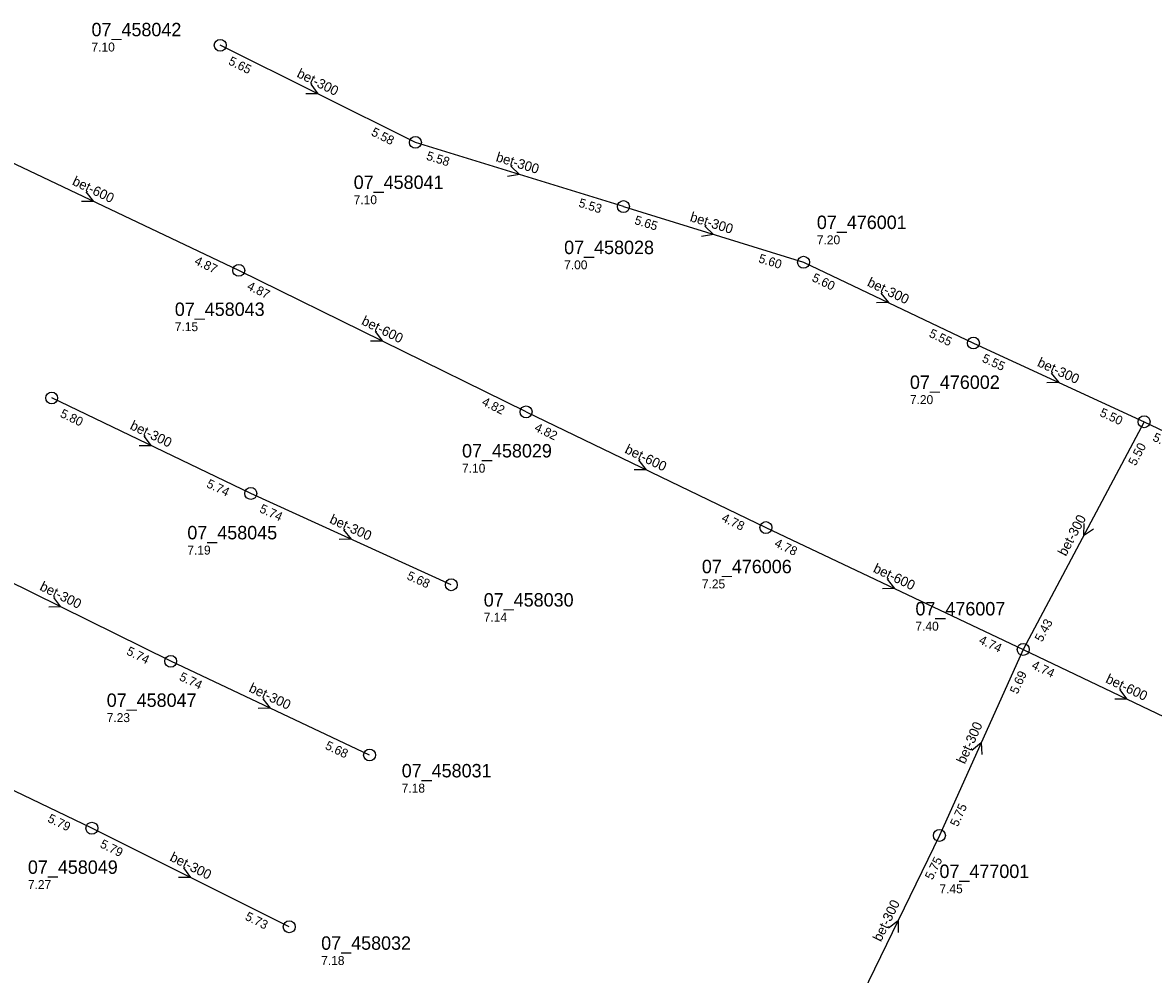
# Model space of a CAD drawing. Header units: metres. Extents: x 163992 to 165429, y 447924 to 449146.
# Tile 10 of 34: x 164498 to 164650, y 448493 to 448621. Entities that reach past the tile are written whole.
import ezdxf

# ---------------------------------------------------------------- set-up
doc = ezdxf.new("R2010")
doc.units = ezdxf.units.M

msp = doc.modelspace()

# ---------------------------------------------------------------- linework, layer by layer
at = {"layer": 'CON_BxH300x300mm', "linetype": 'Continuous'}
for points in [[(164550.761, 448605.002), (164524.59, 448618.011)], [(164578.661, 448596.389), (164550.761, 448605.002)], [(164578.661, 448596.389), (164602.796, 448588.932)], [(164602.796, 448588.932), (164625.575, 448578.1)], [(164625.575, 448578.1), (164648.481, 448567.547)], [(164528.68, 448557.934), (164501.981, 448570.731)], [(164648.481, 448567.547), (164632.258, 448537.015)], [(164648.481, 448567.547), (164669.469, 448557.59)], [(164555.568, 448545.695), (164528.68, 448557.934)], [(164517.944, 448535.433), (164488.426, 448550.007)], [(164632.258, 448537.015), (164621.026, 448512.082)], [(164544.605, 448522.87), (164517.944, 448535.433)], [(164507.374, 448513.058), (164480.918, 448525.77)], [(164533.844, 448499.844), (164507.374, 448513.058)], [(164621.026, 448512.082), (164609.947, 448489.3)]]:
    msp.add_lwpolyline(points, dxfattribs=at)
at = {"layer": 'CON_BxH600x600mm', "linetype": 'Continuous'}
for points in [[(164527.071, 448587.844), (164488.076, 448606.339)], [(164565.598, 448568.873), (164527.071, 448587.844)], [(164565.598, 448568.873), (164597.756, 448553.356)], [(164597.756, 448553.356), (164632.258, 448537.015)], [(164632.258, 448537.015), (164660.054, 448523.725)]]:
    msp.add_lwpolyline(points, dxfattribs=at)
at = {"layer": 'NOD_inspectieput'}
for centre in [(164524.59, 448618.01), (164550.76, 448605), (164578.66, 448596.39), (164602.8, 448588.93), (164527.07, 448587.84), (164625.58, 448578.1), (164501.98, 448570.73), (164565.6, 448568.87), (164648.48, 448567.55), (164528.68, 448557.93), (164597.76, 448553.36), (164555.57, 448545.7), (164632.26, 448537.02), (164517.94, 448535.43), (164544.61, 448522.87), (164507.37, 448513.06), (164621.03, 448512.08), (164533.84, 448499.84)]:
    msp.add_circle(centre, 0.8, dxfattribs=at)
at = {"layer": 'PIJL'}
for points in [[(164536.71, 448612.79), (164537.68, 448611.51), (164536.07, 448611.5)], [(164563.55, 448601.81), (164564.71, 448600.7), (164563.12, 448600.43)], [(164506.58, 448598.36), (164507.57, 448597.09), (164505.96, 448597.06)], [(164589.57, 448593.77), (164590.73, 448592.66), (164589.14, 448592.4)], [(164613.19, 448584.78), (164614.19, 448583.52), (164612.58, 448583.48)], [(164545.36, 448579.64), (164546.33, 448578.36), (164544.72, 448578.35)], [(164636.02, 448574.08), (164637.03, 448572.82), (164635.42, 448572.77)], [(164514.34, 448565.6), (164515.33, 448564.33), (164513.72, 448564.31)], [(164580.69, 448562.39), (164581.68, 448561.11), (164580.07, 448561.09)], [(164541.11, 448553.07), (164542.12, 448551.81), (164540.52, 448551.76)], [(164640.41, 448553.89), (164640.37, 448552.28), (164641.68, 448553.21)], [(164614.01, 448546.45), (164615.01, 448545.19), (164613.4, 448545.15)], [(164502.21, 448544), (164503.18, 448542.72), (164501.58, 448542.71)], [(164645.17, 448531.64), (164646.16, 448530.37), (164644.55, 448530.34)], [(164530.28, 448530.42), (164531.27, 448529.15), (164529.66, 448529.11)], [(164625.39, 448523.53), (164626.64, 448524.55), (164626.71, 448522.94)], [(164519.64, 448507.74), (164520.61, 448506.45), (164519, 448506.45)], [(164614.21, 448499.71), (164615.49, 448500.69), (164615.5, 448499.08)]]:
    msp.add_lwpolyline(points, dxfattribs=at)

# ---------------------------------------------------------------- texts
at = {"layer": 'DMM_BxH300x300mm'}
for rotation, p in [(-26.43, (164534.75, 448613.82)), (-17.16, (164561.46, 448602.5)), (-17.17, (164587.48, 448594.46)), (-25.43, (164611.24, 448585.8)), (-24.74, (164634.05, 448575.05)), (-25.61, (164512.38, 448566.61)), (-24.47, (164539.14, 448554.02)), (62.02, (164637.98, 448549.43)), (-26.28, (164500.27, 448545.04)), (-25.23, (164528.32, 448531.42)), (65.75, (164624.43, 448521.57)), (-26.53, (164517.71, 448508.76)), (64.07, (164613.19, 448497.75))]:
    msp.add_text('bet-300', height=1.3, rotation=rotation, dxfattribs=at).set_placement(p)
at = {"layer": 'DMM_BxH600x600mm'}
for rotation, p in [(-25.37, (164504.63, 448599.36)), (-26.22, (164543.41, 448580.64)), (-25.76, (164578.73, 448563.42)), (-25.34, (164612.04, 448547.45)), (-25.55, (164643.21, 448532.64))]:
    msp.add_text('bet-600', height=1.3, rotation=rotation, dxfattribs=at).set_placement(p)
at = {"layer": 'INV_BxH300x300mm'}
for s, rotation, p in [('5.65', -26.43, (164525.58, 448615.51)), ('5.58', -26.43, (164544.73, 448605.99)), ('5.58', -17.16, (164552.14, 448602.69)), ('5.53', -17.16, (164572.55, 448596.39)), ('5.65', -17.17, (164580.04, 448594.08)), ('5.60', -17.17, (164596.68, 448588.94)), ('5.60', -25.43, (164603.83, 448586.45)), ('5.55', -25.43, (164619.53, 448578.98)), ('5.55', -24.74, (164626.64, 448575.63)), ('5.80', -25.61, (164503.01, 448568.24)), ('5.50', -24.74, (164642.42, 448568.36)), ('5.50', 62.02, (164647.33, 448561.55)), ('5.50', -25.38, (164649.52, 448565.06)), ('5.74', -25.61, (164522.64, 448558.83)), ('5.74', -24.47, (164529.75, 448555.47)), ('5.68', -24.47, (164549.51, 448546.48)), ('5.43', 62.02, (164634.79, 448537.94)), ('5.74', -26.28, (164511.91, 448536.4)), ('5.74', -25.23, (164518.99, 448532.95)), ('5.69', 65.75, (164631.5, 448530.95)), ('5.68', -25.23, (164538.55, 448523.73)), ('5.75', 65.75, (164623.49, 448513.17)), ('5.79', -25.66, (164501.33, 448513.96)), ('5.79', -26.53, (164508.36, 448510.55)), ('5.75', 64.07, (164620.09, 448506.04)), ('5.73', -26.53, (164527.81, 448500.84))]:
    msp.add_text(s, height=1.2, rotation=rotation, dxfattribs=at).set_placement(p)
at = {"layer": 'INV_BxH600x600mm'}
for s, rotation, p in [('4.87', -25.37, (164521.02, 448588.72)), ('4.87', -26.22, (164528.07, 448585.35)), ('4.82', -26.22, (164559.56, 448569.84)), ('4.82', -25.76, (164566.62, 448566.38)), ('4.78', -25.76, (164591.71, 448554.27)), ('4.78', -25.34, (164598.79, 448550.87)), ('4.74', -25.34, (164626.21, 448537.89)), ('4.74', -25.55, (164633.29, 448534.53))]:
    msp.add_text(s, height=1.2, rotation=rotation, dxfattribs=at).set_placement(p)
at = {"layer": 'NLV_inspectieput'}
for s, p in [('7.10', (164507.32, 448617.18)), ('7.10', (164542.48, 448596.71)), ('7.20', (164604.59, 448591.34)), ('7.00', (164570.7, 448587.98)), ('7.15', (164518.49, 448579.69)), ('7.20', (164617.07, 448569.91)), ('7.10', (164557.01, 448560.72)), ('7.19', (164520.17, 448549.74)), ('7.25', (164589.17, 448545.2)), ('7.14', (164559.92, 448540.73)), ('7.40', (164617.81, 448539.54)), ('7.23', (164509.36, 448527.28)), ('7.18', (164548.92, 448517.83)), ('7.27', (164498.79, 448504.9)), ('7.45', (164621.03, 448504.34)), ('7.18', (164538.12, 448494.72))]:
    msp.add_text(s, height=1.2, dxfattribs=at).set_placement(p)
at = {"layer": 'NNR_inspectieput'}
for s, p in [('07_458042', (164507.32, 448619.22)), ('07_458041', (164542.48, 448598.75)), ('07_476001', (164604.59, 448593.38)), ('07_458028', (164570.7, 448590.02)), ('07_458043', (164518.49, 448581.73)), ('07_476002', (164617.07, 448571.95)), ('07_458029', (164557.01, 448562.76)), ('07_458045', (164520.17, 448551.78)), ('07_476006', (164589.17, 448547.24)), ('07_458030', (164559.92, 448542.77)), ('07_476007', (164617.81, 448541.58)), ('07_458047', (164509.36, 448529.32)), ('07_458031', (164548.92, 448519.87)), ('07_458049', (164498.79, 448506.94)), ('07_477001', (164621.03, 448506.38)), ('07_458032', (164538.12, 448496.76))]:
    msp.add_text(s, height=1.8, dxfattribs=at).set_placement(p)

doc.saveas('drawing.dxf')
